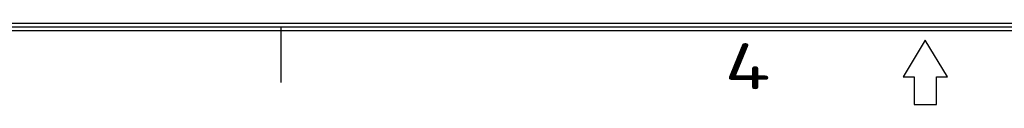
# Model space of a CAD drawing. Extents: x 0 to 555, y 0 to 389.
# Tile 3 of 17: x 205.31 to 283.88, y -0.36 to 6.1. Entities that reach past the tile are written whole.
import ezdxf
from ezdxf.enums import TextEntityAlignment as Align

# ---------------------------------------------------------------- set-up
doc = ezdxf.new("R2010")
doc.units = 0
doc.header["$LTSCALE"] = 23.1
doc.header["$MEASUREMENT"] = 0
doc.layers.get('0').update_dxf_attribs({"linetype": 'CONTINUOUS'})
doc.styles.get("Standard").update_dxf_attribs({"font": 'isocp3.shx', "bigfont": 'gbcbig.shx'})

# ---------------------------------------------------------------- blocks, each defined once
blk = doc.blocks.new('A3')
for p, q in [((649.673, 4.243), (231.121, 4.243)), ((649.447, 4.469), (231.347, 4.469)), ((649.221, 4.695), (231.573, 4.695)), ((400.847, 4.469), (400.847, 1.079)), ((440.397, 3.678), (439.041, 1.418)), ((441.753, 1.418), (440.397, 3.678)), ((439.041, 1.418), (439.719, 1.418)), ((439.719, 1.418), (439.719, -0.277)), ((441.075, 1.418), (441.753, 1.418)), ((441.075, -0.277), (441.075, 1.418)), ((439.719, -0.277), (441.075, -0.277))]:
    blk.add_line(p, q)
at = {"width": 1.538462}
blk.add_text('4', height=2.825, dxfattribs=at).set_placement((428.069, 0.657), (430.894, 0.657), align=Align.FIT)
for tag, p in [('XXXE', (541.66, 30.61)), ('XXXC', (574.683, 30.61)), ('XXXA', (625.441, 30.61)), ('XXXG', (499.172, 23.61)), ('XXXF', (541.66, 23.61)), ('XXXD', (574.683, 23.61)), ('XXXB', (625.441, 23.61)), ('XXXK', (515.423, 22.587)), ('XXXM', (502.545, 6.731))]:
    blk.add_attdef(tag, text='', height=2.5).set_placement(p, align=Align.CENTER)
blk.add_attdef('XXXJ', text='', height=2.5).set_placement((504.73, 17.63), align=Align.MIDDLE_RIGHT)

msp = doc.modelspace()

# ---------------------------------------------------------------- block references
at = {"xscale": 1.3, "yscale": 1.3, "zscale": 1.3}
msp.add_blockref('A3', (-294.942, 0), dxfattribs=at)

doc.saveas('drawing.dxf')
